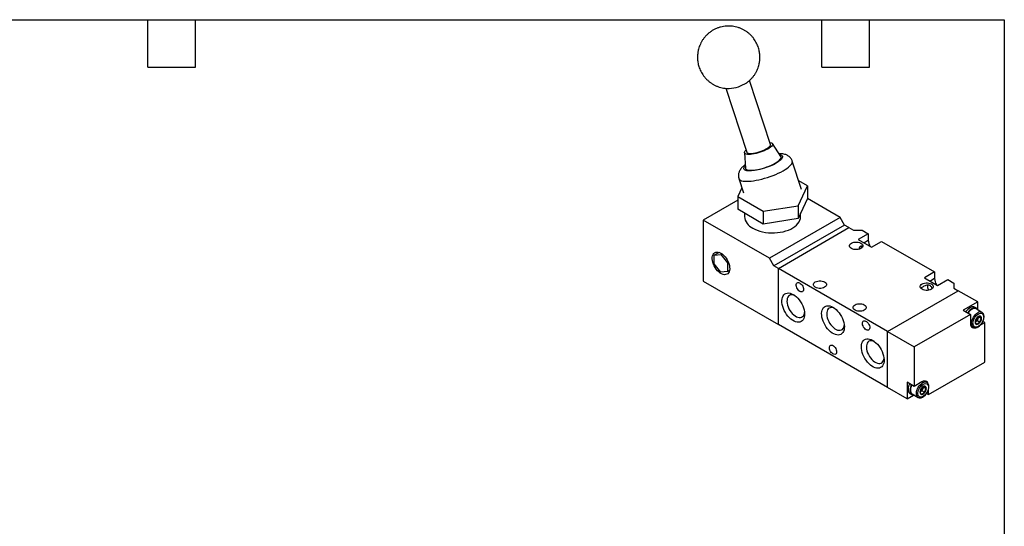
# Model space of a CAD drawing. Header units: millimetres. Extents: x 13 to 546, y 13 to 419.
# Tile 3 of 3: x 231 to 546, y 257 to 419. Entities that reach past the tile are written whole.
import ezdxf

# ---------------------------------------------------------------- set-up
doc = ezdxf.new("R2010")
doc.units = ezdxf.units.MM
doc.header["$LTSCALE"] = 2
doc.layers.add('TEXT', color=140, linetype='Continuous', lineweight=25)

msp = doc.modelspace()

# ---------------------------------------------------------------- linework, layer by layer
for p, q in [((471.178135, 379.124582), (464.46598, 399.621392)), ((456.862148, 397.135077), (463.575409, 376.634893)), ((474.520205, 375.294736), (471.85226, 379.44657)), ((462.841406, 376.495757), (463.146119, 371.570028)), ((481.16649, 364.689555), (478.171111, 373.836499)), ((461.064977, 368.234699), (462.552141, 363.693366)), ((480.024282, 359.477926), (483.012866, 365.916734)), ((483.012866, 365.916734), (480.24052, 367.517176)), ((483.012866, 365.916734), (483.012866, 361.83403)), ((462.023974, 365.306224), (460.705765, 362.466187)), ((460.705765, 361.319029), (449.677376, 354.952476)), ((460.705765, 362.466187), (468.870731, 357.752653)), ((460.705765, 362.466187), (460.705765, 358.383483)), ((483.012866, 361.83403), (480.024282, 355.395222)), ((493.517996, 355.768884), (483.012624, 361.833507)), ((468.870731, 353.669949), (460.705765, 358.383483)), ((462.859316, 357.140265), (462.859316, 356.026053)), ((468.870731, 357.752653), (480.024282, 359.477926)), ((468.870731, 357.752653), (468.870731, 353.669949)), ((480.024282, 359.477926), (480.024282, 355.395222)), ((480.859316, 356.026053), (480.859316, 357.194276)), ((449.677376, 354.952476), (449.677376, 335.355496)), ((470.890579, 342.706354), (449.677376, 354.952476)), ((480.024282, 355.395222), (468.870731, 353.669949)), ((493.517996, 355.768884), (470.890579, 342.706354)), ((494.93221, 353.319394), (472.304793, 340.256865)), ((494.93221, 353.319394), (493.517996, 355.768884)), ((496.346424, 352.502986), (494.93221, 353.319394)), ((473.719007, 339.440456), (496.346424, 352.502986)), ((496.346424, 352.502986), (497.760637, 351.686578)), ((497.760637, 351.686578), (500.589064, 351.686578)), ((502.533608, 350.564017), (499.280917, 348.686278)), ((500.589064, 351.686578), (502.533608, 350.564017)), ((502.533608, 350.564017), (502.533608, 348.522665)), ((499.280917, 348.686278), (503.523557, 346.237054)), ((501.048971, 347.665602), (502.533608, 348.522665)), ((503.523557, 346.237054), (506.776249, 348.114793)), ((506.776249, 348.114793), (523.746811, 338.317895)), ((454.734416, 344.589062), (453.21291, 343.710715)), ((453.21291, 343.710715), (455.33423, 343.900393)), ((455.674832, 344.097019), (455.33423, 343.900393)), ((455.33423, 343.900393), (457.455551, 341.261491)), ((453.21291, 340.882135), (453.21291, 343.710715)), ((455.33423, 338.243233), (453.21291, 340.882135)), ((457.718818, 341.413472), (457.455551, 341.261491)), ((457.455551, 341.261491), (457.455551, 338.432911)), ((472.304793, 340.256865), (470.890579, 342.706354)), ((457.455551, 338.432911), (455.33423, 338.243233)), ((458.080136, 338.793476), (457.455551, 338.432911)), ((473.719007, 339.440456), (472.304793, 340.256865)), ((473.719007, 321.476559), (473.719007, 339.440456)), ((508.720792, 319.234356), (473.719007, 339.440456)), ((523.746811, 338.317895), (520.49412, 336.440157)), ((523.746811, 338.317895), (523.746811, 336.276543)), ((449.677376, 335.355496), (473.719007, 321.476559)), ((520.49412, 336.440157), (524.736761, 333.990932)), ((522.262174, 335.419481), (523.746811, 336.276543)), ((524.736761, 333.990932), (527.989452, 335.868671)), ((527.989452, 335.868671), (529.933996, 334.74611)), ((529.933996, 334.74611), (529.933996, 333.113294)), ((508.720792, 319.234356), (531.348209, 332.296885)), ((529.933996, 333.113294), (531.348209, 332.296885)), ((537.570749, 328.70469), (531.348209, 332.296885)), ((537.570749, 328.70469), (532.974555, 326.051363)), ((537.570749, 326.261436), (537.570749, 328.70469)), ((532.974555, 326.051363), (535.237297, 324.74511)), ((537.161439, 326.689666), (536.595753, 327.016229)), ((538.945637, 325.371003), (537.036449, 326.473154)), ((535.237297, 324.74511), (517.206074, 314.335907)), ((535.237297, 324.74511), (535.237297, 321.887218)), ((536.863642, 322.376897), (536.762684, 322.318615)), ((536.765788, 322.326681), (536.863642, 322.376897)), ((537.373953, 322.671492), (536.863642, 322.376897)), ((537.629108, 323.329128), (537.373953, 322.671492)), ((538.284894, 322.145617), (537.373953, 322.671492)), ((537.884263, 323.986764), (537.629108, 323.329128)), ((537.884263, 323.986764), (538.795204, 323.460889)), ((538.384725, 321.254567), (539.833491, 322.090922)), ((539.833491, 322.090922), (539.215306, 322.447792)), ((539.833491, 309.434539), (539.833491, 322.090922)), ((508.720792, 301.270458), (473.719007, 321.476559)), ((508.720792, 301.270458), (508.720792, 319.234356)), ((508.720792, 319.234356), (517.206074, 314.335907)), ((535.384201, 321.076295), (536.195861, 320.607734)), ((536.195861, 320.607734), (536.125044, 320.653062)), ((517.206074, 314.335907), (517.206074, 301.679524)), ((521.802268, 299.025335), (539.833491, 309.434539)), ((517.206074, 301.679524), (514.943332, 302.985777)), ((514.943332, 302.985777), (514.943332, 297.678262)), ((519.680947, 303.108239), (517.206074, 301.679524)), ((521.267968, 302.917789), (520.456308, 303.38635)), ((514.943332, 297.678262), (508.720792, 301.270458)), ((519.185973, 299.923683), (519.085015, 299.865401)), ((519.088118, 299.873467), (519.185973, 299.923683)), ((519.696283, 300.218279), (519.185973, 299.923683)), ((519.951438, 300.875915), (519.696283, 300.218279)), ((520.607224, 299.692404), (519.696283, 300.218279)), ((520.206593, 301.533551), (519.951438, 300.875915)), ((520.206593, 301.533551), (521.117535, 301.007675)), ((521.802268, 299.025335), (521.802268, 300.692267)), ((514.943332, 297.678262), (517.059419, 298.899853)), ((515.918328, 299.366723), (516.484013, 299.040159)), ((516.609003, 299.256672), (518.518191, 298.154521)), ((518.518191, 298.154521), (518.447374, 298.199848)), ((521.188372, 299.37973), (521.802268, 299.025335))]:
    msp.add_line(p, q)
at = {"flags": 128}
for points in [[(470.955014, 379.805924), (471.14562, 379.782186), (471.473009, 379.703746), (471.713093, 379.586431), (471.860756, 379.432741), (471.912851, 379.245951), (471.868267, 379.030042), (471.727955, 378.789617), (471.494905, 378.529799), (471.174084, 378.256126), (470.77233, 377.974432), (470.298206, 377.690719), (469.761816, 377.411034), (469.174593, 377.14134), (468.549053, 376.887382), (467.898527, 376.654576), (467.236882, 376.447881), (466.578217, 376.271704), (465.936573, 376.129799), (465.325624, 376.025192), (464.758392, 375.96011), (464.246966, 375.935943), (463.802246, 375.953203), (463.433711, 376.011525), (463.149215, 376.109664), (462.954823, 376.24553), (462.854677, 376.416225), (462.850911, 376.618113), (462.943607, 376.84689), (463.130787, 377.097681), (463.352288, 377.316235)], [(463.575409, 376.634893), (463.61615, 376.552873), (463.7699, 376.416578), (464.017066, 376.318178), (464.351247, 376.260222), (464.763787, 376.24421), (465.244002, 376.270558), (465.779455, 376.338582), (466.356277, 376.446521), (466.95953, 376.59158), (467.573589, 376.770002), (468.18255, 376.977165), (468.770643, 377.207705), (469.322634, 377.455649), (469.824229, 377.714578), (470.262437, 377.977783), (470.625907, 378.23845), (470.905226, 378.489826), (471.09316, 378.725401), (471.184841, 378.939074), (471.178135, 379.124582)], [(474.132341, 375.898327), (474.148395, 375.896589), (474.677764, 375.724498), (474.997386, 375.449329), (475.066454, 375.07884), (474.872596, 374.633581), (474.684047, 374.39406), (474.435883, 374.143328), (473.803315, 373.640808), (473.03652, 373.155301), (472.13064, 372.675193), (471.052214, 372.189977), (469.842432, 371.729729), (468.566454, 371.32647), (467.303398, 371.007685), (466.706261, 370.886678), (466.130789, 370.790434), (465.10947, 370.678529), (464.274759, 370.663652), (464.274759, 370.663652)], [(461.064977, 368.234699), (461.126478, 368.09789), (461.311523, 367.878833), (461.590685, 367.695544), (461.9608, 367.550098), (462.417675, 367.444145), (462.956133, 367.378884), (463.570073, 367.355055), (464.252538, 367.372928), (464.995797, 367.432301), (465.791428, 367.532501), (466.630417, 367.672392), (467.503256, 367.85039), (468.400056, 368.064477), (469.310657, 368.312228), (470.224741, 368.590836), (471.13195, 368.897145), (472.022006, 369.227683), (472.884825, 369.578705), (473.71063, 369.946234), (474.490063, 370.326107), (475.214295, 370.714018), (475.87512, 371.105573), (476.465049, 371.496335), (476.977398, 371.881877), (477.406364, 372.25783), (477.747084, 372.619934), (477.9957, 372.964088), (478.149393, 373.286391), (478.206422, 373.583192), (478.171111, 373.836499)], [(463.146119, 371.570028), (463.164268, 371.46473), (463.27415, 371.270508), (463.479794, 371.111302), (463.777682, 370.989836), (464.162718, 370.908188), (464.628313, 370.867754), (465.1665, 370.869228), (465.768072, 370.912583), (466.422735, 370.997078), (467.119288, 371.121268), (467.845812, 371.283026), (468.589877, 371.479586), (469.338751, 371.707585), (470.07962, 371.96312), (470.79981, 372.241821), (471.486996, 372.538917), (472.12942, 372.849327), (472.716092, 373.167738), (473.236972, 373.488703), (473.683148, 373.806729), (474.046986, 374.116376), (474.322261, 374.412344), (474.504263, 374.689571), (474.589877, 374.943313), (474.577638, 375.169227), (474.520205, 375.294736)], [(465.495355, 352.352216), (466.207855, 351.982524), (466.984389, 351.658647), (467.816158, 351.384255), (468.693738, 351.162455), (469.607185, 350.995763), (470.546149, 350.886065), (471.499992, 350.834606), (472.457906, 350.841968), (473.409038, 350.908067), (474.342611, 351.032155), (475.248047, 351.212827), (476.115088, 351.448034), (476.933909, 351.735111), (477.695233, 352.070807), (478.390433, 352.451318), (479.011634, 352.872331), (479.551796, 353.329078), (480.004799, 353.816382), (480.36551, 354.328722), (480.629843, 354.860295), (480.794802, 355.405075), (480.858518, 355.956892), (480.859316, 356.026053)], [(497.159596, 345.82885), (496.8664, 346.041094), (496.662366, 346.28568), (496.557725, 346.550343), (496.557725, 346.821813), (496.662366, 347.086477), (496.8664, 347.331063), (497.159596, 347.543307), (497.527253, 347.712566), (497.950935, 347.830352), (498.409395, 347.89076), (498.879646, 347.89076), (499.338107, 347.830352), (499.761788, 347.712566), (500.129445, 347.543307), (500.422641, 347.331063), (500.626676, 347.086477), (500.731316, 346.821813), (500.731316, 346.550343), (500.626676, 346.28568), (500.422641, 346.041094), (500.129445, 345.82885), (499.761788, 345.659591), (499.338107, 345.541805), (498.879646, 345.481397), (498.409395, 345.481397), (497.950935, 345.541805), (497.527253, 345.659591), (497.159596, 345.82885)], [(455.33423, 344.317563), (455.785106, 344.015246), (456.224305, 343.636696), (456.640451, 343.191717), (457.022766, 342.691833), (457.36135, 342.149992), (457.647432, 341.580226), (457.873603, 340.997293), (458.034006, 340.41629), (458.124486, 339.852264), (458.1427, 339.319825), (458.088176, 338.83276), (457.962327, 338.403686), (457.768411, 338.043716), (457.511451, 337.762171), (457.198102, 337.566344), (456.83648, 337.461307), (456.43595, 337.449781), (456.006887, 337.532063), (455.560402, 337.706022), (455.108059, 337.967154), (454.661574, 338.308695), (454.23251, 338.721799), (453.831981, 339.195768), (453.470359, 339.718325), (453.15701, 340.275936), (452.90005, 340.854161), (452.706134, 341.438022), (452.580284, 342.012399), (452.52576, 342.562415), (452.543974, 343.073825), (452.634455, 343.533385), (452.794857, 343.92919), (453.021029, 344.250992), (453.307111, 344.490454), (453.645694, 344.641375), (454.02801, 344.699847), (454.444156, 344.664354), (454.883354, 344.535816), (455.33423, 344.317563)], [(480.613298, 332.071823), (480.323145, 332.281652), (480.051223, 332.562952), (479.814619, 332.898049), (479.628198, 333.265885), (479.503675, 333.64335), (479.448874, 334.006725), (479.467237, 334.333179), (479.557612, 334.602198), (479.71432, 334.79688), (479.927513, 334.904992), (480.183797, 334.919741), (480.467068, 334.8402), (480.759527, 334.671367), (481.042798, 334.42385), (481.299082, 334.113202), (481.512276, 333.758942), (481.668983, 333.38333), (481.759358, 333.009966), (481.777722, 332.66231), (481.72292, 332.362207), (481.598397, 332.128514), (481.411977, 331.975913), (481.175372, 331.913995), (480.903451, 331.946648), (480.613298, 332.071823)], [(485.563045, 333.419447), (485.269849, 333.63169), (485.065814, 333.876276), (484.961174, 334.14094), (484.961174, 334.41241), (485.065814, 334.677074), (485.269849, 334.92166), (485.563045, 335.133904), (485.930702, 335.303162), (486.354383, 335.420949), (486.812844, 335.481357), (487.283095, 335.481357), (487.741555, 335.420949), (488.165237, 335.303162), (488.532894, 335.133904), (488.82609, 334.92166), (489.030124, 334.677074), (489.134765, 334.41241), (489.134765, 334.14094), (489.030124, 333.876276), (488.82609, 333.63169), (488.532894, 333.419447), (488.165237, 333.250188), (487.741555, 333.132401), (487.283095, 333.071994), (486.812844, 333.071994), (486.354383, 333.132401), (485.930702, 333.250188), (485.563045, 333.419447)], [(519.787013, 332.76632), (519.493817, 332.978564), (519.289783, 333.22315), (519.185142, 333.487814), (519.185142, 333.759284), (519.289783, 334.023947), (519.493817, 334.268533), (519.787013, 334.480777), (520.15467, 334.650036), (520.578352, 334.767822), (521.036812, 334.82823), (521.507063, 334.82823), (521.965524, 334.767822), (522.389205, 334.650036), (522.756862, 334.480777), (523.050058, 334.268533), (523.254093, 334.023947), (523.358733, 333.759284), (523.358733, 333.487814), (523.254093, 333.22315), (523.050058, 332.978564), (522.756862, 332.76632), (522.389205, 332.597061), (521.965524, 332.479275), (521.507063, 332.418867), (521.036812, 332.418867), (520.578352, 332.479275), (520.15467, 332.597061), (519.787013, 332.76632)], [(478.491977, 331.091774), (478.99879, 330.758273), (479.495738, 330.349414), (479.973149, 329.873155), (480.421731, 329.338765), (480.832753, 328.756647), (481.198213, 328.138131), (481.511001, 327.495254), (481.765026, 326.840531), (481.955345, 326.186704), (482.078253, 325.546499), (482.131359, 324.932378), (482.113628, 324.356293), (482.025406, 323.829458), (481.86841, 323.362126), (481.645695, 322.963394), (481.361597, 322.641022), (481.021645, 322.401286), (480.632456, 322.248851), (480.201605, 322.186684), (479.737478, 322.215996), (479.249109, 322.336215), (478.746003, 322.545002), (478.237952, 322.838293), (477.734846, 323.21038), (477.246477, 323.65402), (476.78235, 324.160578), (476.351499, 324.720195), (475.962309, 325.321978), (475.622357, 325.954215), (475.338259, 326.604599), (475.115545, 327.260472), (474.958549, 327.909068), (474.870326, 328.537762), (474.852596, 329.134318), (474.905702, 329.687125), (475.02861, 330.185422), (475.218929, 330.619512), (475.472954, 330.980944), (475.785741, 331.262684), (476.151202, 331.459249), (476.562223, 331.566812), (477.010805, 331.58328), (477.488216, 331.508332), (477.985165, 331.343427), (478.491977, 331.091774)], [(478.924116, 330.812592), (478.849966, 330.842645), (478.407807, 330.972049), (477.988856, 331.007781), (477.603963, 330.948915), (477.263097, 330.796977), (476.975087, 330.5559), (476.747391, 330.23193), (476.585907, 329.833456), (476.494817, 329.370799), (476.47648, 328.855941), (476.531371, 328.302218), (476.658069, 327.723969), (476.853292, 327.136172), (477.111984, 326.55405), (477.427446, 325.992679), (477.791505, 325.4666), (478.194735, 324.989437), (478.626691, 324.573548), (479.076185, 324.229705), (479.531577, 323.966813), (479.981072, 323.79168), (480.413028, 323.708844), (480.816257, 323.720448), (481.180317, 323.826193), (481.495778, 324.02334), (481.75447, 324.306782), (481.949693, 324.66918), (482.076391, 325.101146), (482.107916, 325.297492)], [(498.290967, 326.071774), (497.997771, 326.284017), (497.793736, 326.528603), (497.689096, 326.793267), (497.689096, 327.064737), (497.793736, 327.329401), (497.997771, 327.573987), (498.290967, 327.786231), (498.658624, 327.955489), (499.082305, 328.073276), (499.540766, 328.133684), (500.011017, 328.133684), (500.469477, 328.073276), (500.893159, 327.955489), (501.260816, 327.786231), (501.554012, 327.573987), (501.758046, 327.329401), (501.862687, 327.064737), (501.862687, 326.793267), (501.758046, 326.528603), (501.554012, 326.284017), (501.260816, 326.071774), (500.893159, 325.902515), (500.469477, 325.784728), (500.011017, 325.724321), (499.540766, 325.724321), (499.082305, 325.784728), (498.658624, 325.902515), (498.290967, 326.071774)], [(491.219899, 327.010265), (491.726712, 326.676763), (492.22366, 326.267904), (492.701072, 325.791645), (493.149653, 325.257256), (493.560675, 324.675137), (493.926136, 324.056621), (494.238923, 323.413744), (494.492948, 322.759021), (494.683267, 322.105194), (494.806175, 321.464989), (494.859281, 320.850868), (494.84155, 320.274783), (494.753328, 319.747948), (494.596332, 319.280616), (494.373617, 318.881884), (494.089519, 318.559513), (493.749567, 318.319776), (493.360378, 318.167341), (492.929527, 318.105174), (492.4654, 318.134486), (491.977031, 318.254705), (491.473925, 318.463492), (490.965874, 318.756784), (490.462768, 319.12887), (489.974399, 319.57251), (489.510272, 320.079068), (489.079421, 320.638685), (488.690232, 321.240469), (488.35028, 321.872705), (488.066181, 322.52309), (487.843467, 323.178963), (487.686471, 323.827558), (487.598249, 324.456253), (487.580518, 325.052809), (487.633624, 325.605615), (487.756532, 326.103913), (487.946851, 326.538002), (488.200876, 326.899434), (488.513663, 327.181175), (488.879124, 327.377739), (489.290145, 327.485302), (489.738727, 327.50177), (490.216138, 327.426822), (490.713087, 327.261917), (491.219899, 327.010265)], [(491.652038, 326.731083), (491.577888, 326.761135), (491.135729, 326.890539), (490.716778, 326.926271), (490.331885, 326.867406), (489.991019, 326.715467), (489.703009, 326.474391), (489.475313, 326.15042), (489.313829, 325.751946), (489.222739, 325.289289), (489.204402, 324.774431), (489.259293, 324.220708), (489.385991, 323.642459), (489.581214, 323.054662), (489.839907, 322.47254), (490.155368, 321.91117), (490.519427, 321.38509), (490.922657, 320.907927), (491.354613, 320.492038), (491.804107, 320.148195), (492.259499, 319.885303), (492.708994, 319.710171), (493.14095, 319.627334), (493.544179, 319.638938), (493.908239, 319.744683), (494.2237, 319.94183), (494.482392, 320.225273), (494.677615, 320.58767), (494.804313, 321.019636), (494.835838, 321.215982)], [(536.595753, 327.016229), (536.374256, 327.110917), (536.041429, 327.156751), (535.676402, 327.109323), (535.291606, 326.970248), (534.900144, 326.744263), (534.515348, 326.439061), (534.150321, 326.065038), (533.817494, 325.63493), (533.783178, 325.584555)], [(537.635977, 326.127054), (537.465144, 326.422266), (537.229235, 326.646819), (536.939942, 326.784354), (536.607114, 326.830188), (536.242087, 326.78276), (535.857291, 326.643685), (535.46583, 326.417699), (535.081034, 326.112498), (534.716007, 325.738475), (534.383179, 325.308367), (534.348864, 325.257992)], [(536.125044, 320.653062), (536.101161, 320.670512), (535.886725, 320.894458), (535.733154, 321.19412), (535.645998, 321.558667), (535.628408, 321.974923), (535.681019, 322.427844), (535.80193, 322.90106), (535.98677, 323.377468), (536.22886, 323.839848), (536.519449, 324.27149), (536.848035, 324.656793), (537.202742, 324.981831), (537.570749, 325.234856)], [(501.826501, 319.825701), (501.536348, 320.03553), (501.264427, 320.316831), (501.027822, 320.651927), (500.841402, 321.019764), (500.716879, 321.397228), (500.662077, 321.760604), (500.680441, 322.087057), (500.770816, 322.356077), (500.927523, 322.550759), (501.140717, 322.658871), (501.397001, 322.673619), (501.680272, 322.594078), (501.972731, 322.425245), (502.256002, 322.177729), (502.512286, 321.867081), (502.725479, 321.512821), (502.882187, 321.137208), (502.972561, 320.763844), (502.990925, 320.416188), (502.936124, 320.116085), (502.811601, 319.882392), (502.62518, 319.729792), (502.388576, 319.667873), (502.116654, 319.700527), (501.826501, 319.825701)], [(535.237297, 321.887218), (535.278057, 321.432851), (535.398772, 321.043006), (535.594803, 320.732665), (535.858617, 320.513754), (536.180074, 320.394685), (536.546823, 320.380035), (536.74887, 320.413583)], [(538.817873, 323.464396), (538.782607, 323.75337), (538.67921, 323.981933), (538.514731, 324.134509), (538.300377, 324.2007), (538.050757, 324.175995), (537.782881, 324.062078), (537.515005, 323.866712), (537.265385, 323.603211), (537.051031, 323.289533), (536.886551, 322.947053), (536.783155, 322.599111), (536.747889, 322.269419), (536.783155, 321.980445), (536.886551, 321.751882), (537.051031, 321.599306), (537.265385, 321.533115), (537.515005, 321.55782), (537.782881, 321.671737), (538.050757, 321.867102), (538.300377, 322.130603), (538.514731, 322.444282), (538.67921, 322.786762), (538.782607, 323.134704), (538.817873, 323.464396)], [(503.947821, 316.396428), (504.454634, 316.062927), (504.951582, 315.654068), (505.428994, 315.177809), (505.877575, 314.643419), (506.288597, 314.061301), (506.654058, 313.442785), (506.966845, 312.799908), (507.22087, 312.145185), (507.411189, 311.491358), (507.534097, 310.851153), (507.587203, 310.237032), (507.569472, 309.660947), (507.48125, 309.134112), (507.324254, 308.66678), (507.10154, 308.268048), (506.817441, 307.945676), (506.477489, 307.70594), (506.0883, 307.553505), (505.657449, 307.491338), (505.193322, 307.52065), (504.704953, 307.640869), (504.201847, 307.849656), (503.693796, 308.142947), (503.19069, 308.515034), (502.702321, 308.958674), (502.238194, 309.465232), (501.807343, 310.024849), (501.418154, 310.626632), (501.078202, 311.258869), (500.794103, 311.909253), (500.571389, 312.565126), (500.414393, 313.213722), (500.326171, 313.842416), (500.30844, 314.438972), (500.361546, 314.991779), (500.484454, 315.490076), (500.674773, 315.924166), (500.928798, 316.285598), (501.241585, 316.567338), (501.607046, 316.763903), (502.018068, 316.871466), (502.466649, 316.887934), (502.944061, 316.812986), (503.441009, 316.648081), (503.947821, 316.396428)], [(504.37996, 316.117246), (504.30581, 316.147299), (503.863651, 316.276703), (503.4447, 316.312435), (503.059807, 316.253569), (502.718941, 316.101631), (502.430931, 315.860554), (502.203235, 315.536584), (502.041751, 315.13811), (501.950661, 314.675453), (501.932324, 314.160595), (501.987215, 313.606872), (502.113913, 313.028623), (502.309137, 312.440826), (502.567829, 311.858704), (502.88329, 311.297333), (503.247349, 310.771254), (503.650579, 310.294091), (504.082535, 309.878202), (504.532029, 309.534359), (504.987421, 309.271467), (505.436916, 309.096334), (505.868872, 309.013498), (506.272101, 309.025102), (506.636161, 309.130847), (506.951622, 309.327994), (507.210314, 309.611436), (507.405537, 309.973834), (507.532235, 310.4058), (507.56376, 310.602146)], [(491.219899, 312.067568), (490.929746, 312.277397), (490.657825, 312.558698), (490.42122, 312.893794), (490.2348, 313.261631), (490.110277, 313.639095), (490.055475, 314.002471), (490.073839, 314.328924), (490.164214, 314.597944), (490.320921, 314.792626), (490.534115, 314.900738), (490.790399, 314.915486), (491.07367, 314.835945), (491.366129, 314.667112), (491.6494, 314.419596), (491.905684, 314.108948), (492.118877, 313.754688), (492.275585, 313.379075), (492.36596, 313.005711), (492.384323, 312.658055), (492.329522, 312.357953), (492.204999, 312.124259), (492.018578, 311.971659), (491.781974, 311.90974), (491.510052, 311.942394), (491.219899, 312.067568)], [(521.723912, 302.497621), (521.640792, 302.72744), (521.444761, 303.037781), (521.180947, 303.256692), (520.85949, 303.375761), (520.492742, 303.390411), (520.094796, 303.30008), (519.680947, 303.108239)], [(515.75194, 302.518978), (515.614623, 302.213243), (515.440133, 301.707858), (515.333005, 301.211225), (515.296885, 300.740257), (515.333005, 300.310991), (515.440133, 299.938047), (515.614623, 299.634123), (515.850531, 299.40957), (515.918328, 299.366723)], [(516.317625, 302.192415), (516.180308, 301.88668), (516.005819, 301.381295), (515.89869, 300.884662), (515.862571, 300.413694), (515.89869, 299.984428), (516.005819, 299.611483), (516.180308, 299.30756), (516.416216, 299.083007), (516.70551, 298.945471), (517.038337, 298.899637), (517.20853, 298.910572)], [(516.443591, 302.119696), (516.399913, 302.026405), (516.215072, 301.549997), (516.094161, 301.076782), (516.04155, 300.623861), (516.05914, 300.207605), (516.146296, 299.843058), (516.299867, 299.543396), (516.514303, 299.319449), (516.609003, 299.256672)], [(518.447374, 298.199848), (518.423491, 298.217298), (518.209055, 298.441245), (518.055484, 298.740907), (517.968328, 299.105454), (517.950738, 299.52171), (518.003349, 299.974631), (518.12426, 300.447847), (518.309101, 300.924254), (518.551191, 301.386635), (518.84178, 301.818277), (519.170366, 302.203579), (519.525072, 302.528617), (519.893079, 302.781642)], [(521.140204, 301.011182), (521.104937, 301.300156), (521.001541, 301.528719), (520.837061, 301.681295), (520.622708, 301.747486), (520.373087, 301.722781), (520.105211, 301.608865), (519.837336, 301.413499), (519.587715, 301.149998), (519.373361, 300.836319), (519.208882, 300.493839), (519.105486, 300.145897), (519.070219, 299.816205), (519.105486, 299.527231), (519.208882, 299.298668), (519.373361, 299.146092), (519.587715, 299.079901), (519.837336, 299.104606), (520.105211, 299.218523), (520.373087, 299.413889), (520.622708, 299.67739), (520.837061, 299.991068), (521.001541, 300.333548), (521.104937, 300.68149), (521.140204, 301.011182)]]:
    msp.add_lwpolyline(points, dxfattribs=at)
for centre, radius, start, end in [((457.283507, 408.703054), 11.640875, 273.40411944, 302.82343918), ((467.304682, 356.433058), 4.46396, 185.23125571, 246.08888525), ((506.940062, 348.69535), 4.409836, 182.24421928, 210.47608807), ((501.523229, 346.080392), 1.28901, 156.93788318, 187.94216914), ((528.153265, 336.449228), 4.409836, 182.24421928, 210.47608807), ((523.664401, 333.844829), 2.207662, 173.38033553, 218.41220498), ((537.684122, 323.065741), 3.846029, 121.72771106, 146.55778196), ((536.464708, 325.236645), 1.362292, 65.18496645, 126.12549198), ((538.370387, 324.174673), 1.327934, 64.6016637, 127.02526115), ((535.828962, 323.99242), 1.918457, 302.63797059, 339.77288621), ((536.206428, 323.919657), 1.54037, 337.45754817, 1.62766788), ((520.692718, 301.721459), 1.327934, 64.6016637, 127.02526115), ((518.151293, 301.539207), 1.918457, 302.63797059, 339.77288621), ((518.528759, 301.466443), 1.54037, 337.45754817, 1.62766788)]:
    msp.add_arc(centre, radius, start, end)
for points, knots in [([(467.806489, 406.693558), (467.810463, 407.018592), (467.81605, 407.475524), (467.761098, 408.149563), (467.685781, 408.725228), (467.548401, 409.407572), (467.352219, 410.117105), (467.088952, 410.847761), (466.75601, 411.583111), (466.351826, 412.310429), (465.876513, 413.018022), (465.331564, 413.695219), (464.719738, 414.332235), (464.044914, 414.920144), (463.311953, 415.450878), (462.526562, 415.917244), (461.695163, 416.312928), (460.824771, 416.6325), (459.922874, 416.87141), (458.997334, 417.025975), (458.056279, 417.093356), (457.108014, 417.071531), (456.160933, 416.959246), (455.223432, 416.75596), (454.303838, 416.461759), (453.410329, 416.077236), (452.550891, 415.603332), (451.763486, 415.061839), (451.053111, 414.467616), (450.422127, 413.836027), (449.851395, 413.152638), (449.345841, 412.424655), (448.91014, 411.661338), (448.549102, 410.876817), (448.267213, 410.094367), (448.077273, 409.394188), (447.952724, 408.770206), (447.862575, 408.154324), (447.836327, 407.716152), (447.821536, 407.469231)], [0, 0, 0, 0, 0.0310234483, 0.04361283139, 0.06456669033, 0.08644747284, 0.11004546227, 0.13482351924, 0.16055937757, 0.18706931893, 0.21421471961, 0.24188638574, 0.269996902, 0.29847571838, 0.32726591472, 0.35632190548, 0.3856077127, 0.41509563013, 0.44476520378, 0.47460250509, 0.50459970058, 0.53475494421, 0.56507264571, 0.59556421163, 0.62624942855, 0.65715878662, 0.68833728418, 0.71985073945, 0.74829173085, 0.77669002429, 0.80501795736, 0.83323081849, 0.86124249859, 0.88886680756, 0.91562127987, 0.94059644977, 0.95808911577, 0.97638214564, 1, 1, 1, 1]), ([(447.821536, 407.469231), (447.817562, 407.144198), (447.811975, 406.687265), (447.866927, 406.013226), (447.942244, 405.437562), (448.079624, 404.755217), (448.275806, 404.045684), (448.539073, 403.315028), (448.872015, 402.579678), (449.276199, 401.852361), (449.751512, 401.144767), (450.296461, 400.46757), (450.908287, 399.830554), (451.583111, 399.242647), (452.316072, 398.711907), (453.101463, 398.245561), (453.932863, 397.849803), (454.80325, 397.530512), (455.705168, 397.290543), (456.630626, 397.139963), (457.398962, 397.07273), (457.855421, 397.089092), (457.997916, 397.0942)], [0, 0, 0, 0, 0.0598660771, 0.084159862, 0.1245946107, 0.1668180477, 0.212355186, 0.2601695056, 0.3098320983, 0.3609884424, 0.4133710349, 0.4667691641, 0.5210141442, 0.5759698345, 0.6315263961, 0.6875958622, 0.7441088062, 0.801011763, 0.8582652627, 0.915842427, 0.9737281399, 1, 1, 1, 1]), ([(463.560625, 398.91177), (463.66843, 398.983924), (464.023777, 399.221757), (464.572999, 399.697927), (465.206409, 400.326027), (465.776494, 401.010347), (466.28222, 401.738082), (466.717876, 402.501465), (467.078925, 403.285968), (467.360812, 404.068423), (467.550752, 404.768602), (467.675301, 405.392583), (467.765451, 406.008465), (467.791698, 406.446637), (467.806489, 406.693558)], [0, 0, 0, 0, 0.0423407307, 0.1395631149, 0.2366395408, 0.3334754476, 0.4299179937, 0.5256728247, 0.6201034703, 0.7115606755, 0.7969355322, 0.8567322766, 0.9192649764, 1, 1, 1, 1]), ([(478.162259, 373.834233), (478.148982, 373.883173), (478.090022, 374.100522), (477.897157, 374.461113), (477.586266, 374.897267), (477.205439, 375.263892), (476.779942, 375.562385), (476.313864, 375.798584), (475.784743, 375.983987), (475.191733, 376.112392), (474.575618, 376.183299), (474.143555, 376.189896), (473.943012, 376.192959)], [0, 0, 0, 0, 0.0265928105, 0.1181015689, 0.2124426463, 0.3114010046, 0.4049091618, 0.5053535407, 0.6175465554, 0.7461255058, 0.8821631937, 1, 1, 1, 1]), ([(463.080305, 372.63393), (463.051708, 372.613896), (462.861683, 372.480771), (462.543298, 372.218316), (462.127081, 371.836459), (461.758271, 371.424472), (461.44717, 370.988526), (461.20444, 370.536405), (461.031236, 370.069154), (460.928199, 369.58401), (460.904639, 369.084974), (460.947871, 368.627618), (461.036838, 368.351698), (461.073799, 368.237071)], [0, 0, 0, 0, 0.01996229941, 0.13265009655, 0.24902425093, 0.36666308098, 0.47655725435, 0.57643778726, 0.66964193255, 0.75951006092, 0.84818554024, 0.93693102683, 1, 1, 1, 1]), ([(464.274759, 370.663652), (464.035618, 370.682124), (463.543012, 370.720173), (463.022169, 370.897888), (462.700467, 371.171807), (462.628995, 371.542172), (462.800623, 371.916189), (462.988142, 372.170915), (463.087007, 372.269538), (463.101926, 372.28442)], [0, 0, 0, 0, 0.1647637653, 0.3393968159, 0.5212900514, 0.7070433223, 0.8927965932, 0.9838234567, 1, 1, 1, 1]), ([(500.657384, 346.337612), (500.603305, 346.413883), (500.495058, 346.56655), (500.285593, 346.607203), (500.060903, 346.564453), (499.829235, 346.412851), (499.615053, 346.07513), (499.607539, 345.780781), (499.603817, 345.634971)], [0, 0, 0, 0, 0.1697687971, 0.339818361, 0.4066181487, 0.6059126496, 0.8047820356, 1, 1, 1, 1]), ([(522.999299, 332.96712), (522.973122, 333.059566), (522.918845, 333.25125), (522.737523, 333.561036), (522.460334, 333.866825), (522.133058, 334.033267), (521.738137, 334.126668), (521.272177, 334.110472), (520.653423, 333.912725), (520.091634, 333.62241), (519.651768, 333.360434), (519.405267, 333.232126), (519.354274, 333.162838), (519.345576, 333.15102)], [0, 0, 0, 0, 0.0598649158, 0.1241284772, 0.2199300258, 0.3158867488, 0.3536341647, 0.4787409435, 0.6029358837, 0.7535572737, 0.8654012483, 0.9770422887, 1, 1, 1, 1]), ([(537.782881, 320.866382), (536.826737, 320.314412), (536.050469, 320.762688), (536.050469, 322.970927), (536.826737, 324.315462), (537.782881, 324.867432)], [0, 0, 0, 0, 0.5, 0.5, 1, 1, 1, 1]), ([(537.782881, 324.867432), (538.739025, 325.419402), (539.515293, 324.971127), (539.515293, 322.762887), (538.739025, 321.418352), (537.782881, 320.866382)], [0, 0, 0, 0, 0.5, 0.5, 1, 1, 1, 1]), ([(539.055663, 322.132146), (539.134895, 322.279488), (539.246234, 322.486536), (539.374588, 322.802386), (539.466298, 323.071532), (539.545325, 323.388223), (539.59484, 323.710599), (539.609402, 324.032923), (539.584573, 324.34523), (539.516516, 324.639594), (539.402513, 324.910702), (539.234812, 325.144783), (539.075106, 325.3033), (538.960516, 325.355554), (538.933932, 325.367677)], [0, 0, 0, 0, 0.1185583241, 0.1666002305, 0.2456309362, 0.3265243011, 0.4122359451, 0.5005834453, 0.5909407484, 0.6829025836, 0.7763271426, 0.8715964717, 0.9702118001, 1, 1, 1, 1]), ([(536.111147, 320.665273), (536.117075, 320.659965), (536.20034, 320.585399), (536.403014, 320.50527), (536.706511, 320.441968), (537.028773, 320.460472), (537.354559, 320.546522), (537.674017, 320.69315), (537.975555, 320.886853), (538.253289, 321.115033), (538.485509, 321.347766), (538.684985, 321.582122), (538.873277, 321.832677), (538.990622, 322.025352), (539.055663, 322.132146)], [0, 0, 0, 0, 0.0078397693, 0.1101228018, 0.2099109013, 0.3111600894, 0.4123272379, 0.5114265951, 0.6069077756, 0.6965226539, 0.7822650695, 0.8448791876, 0.9140217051, 1, 1, 1, 1]), ([(537.264273, 323.597777), (537.132842, 323.41079), (537.017543, 323.210552), (536.843779, 322.763393), (536.789224, 322.525339), (536.753963, 322.282506)], [0, 0, 0, 0, 0.5, 0.5, 1, 1, 1, 1]), ([(536.753963, 322.282506), (536.78918, 322.191722), (536.843025, 322.089129), (537.016346, 321.842338), (537.132678, 321.702935), (537.264273, 321.556425)], [0, 0, 0, 0, 0.5, 0.5, 1, 1, 1, 1]), ([(538.284894, 324.186969), (538.070035, 324.118504), (537.869813, 324.038496), (537.521464, 323.837399), (537.382871, 323.721813), (537.264273, 323.597777)], [0, 0, 0, 0, 0.5, 0.5, 1, 1, 1, 1]), ([(537.264273, 321.556425), (537.382871, 321.680461), (537.521464, 321.796047), (537.869813, 321.997144), (538.070035, 322.077152), (538.284894, 322.145617)], [0, 0, 0, 0, 0.5, 0.5, 1, 1, 1, 1]), ([(538.795204, 323.460889), (538.663773, 323.607216), (538.548474, 323.745286), (538.37471, 323.992333), (538.320155, 324.096072), (538.284894, 324.186969)], [0, 0, 0, 0, 0.5, 0.5, 1, 1, 1, 1]), ([(538.284894, 322.145617), (538.320111, 322.388148), (538.373956, 322.623863), (538.547277, 323.071277), (538.663609, 323.273669), (538.795204, 323.460889)], [0, 0, 0, 0, 0.5, 0.5, 1, 1, 1, 1]), ([(520.105211, 302.414219), (521.061355, 302.966189), (521.837623, 302.517913), (521.837623, 300.309674), (521.061355, 298.965139), (520.105211, 298.413169)], [0, 0, 0, 0, 0.5, 0.5, 1, 1, 1, 1]), ([(521.377994, 299.678932), (521.457226, 299.826274), (521.568564, 300.033322), (521.696918, 300.349172), (521.788628, 300.618319), (521.867656, 300.935009), (521.91717, 301.257385), (521.931733, 301.579709), (521.906903, 301.892016), (521.838846, 302.18638), (521.724843, 302.457489), (521.557143, 302.69157), (521.397437, 302.850087), (521.282846, 302.902341), (521.256263, 302.914463)], [0, 0, 0, 0, 0.1185583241, 0.1666002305, 0.2456309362, 0.3265243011, 0.4122359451, 0.5005834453, 0.5909407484, 0.6829025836, 0.7763271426, 0.8715964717, 0.9702118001, 1, 1, 1, 1]), ([(520.105211, 298.413169), (519.149067, 297.861199), (518.3728, 298.309474), (518.3728, 300.517714), (519.149067, 301.862249), (520.105211, 302.414219)], [0, 0, 0, 0, 0.5, 0.5, 1, 1, 1, 1]), ([(518.433478, 298.21206), (518.439406, 298.206751), (518.522671, 298.132185), (518.725344, 298.052056), (519.028841, 297.988754), (519.351103, 298.007258), (519.676889, 298.093308), (519.996348, 298.239936), (520.297886, 298.43364), (520.575619, 298.661819), (520.807839, 298.894552), (521.007315, 299.128909), (521.195607, 299.379464), (521.312953, 299.572139), (521.377994, 299.678932)], [0, 0, 0, 0, 0.0078397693, 0.1101228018, 0.2099109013, 0.3111600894, 0.4123272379, 0.5114265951, 0.6069077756, 0.6965226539, 0.7822650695, 0.8448791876, 0.9140217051, 1, 1, 1, 1]), ([(519.586604, 301.144564), (519.455173, 300.957576), (519.339873, 300.757339), (519.16611, 300.310179), (519.111554, 300.072125), (519.076293, 299.829292)], [0, 0, 0, 0, 0.5, 0.5, 1, 1, 1, 1]), ([(519.076293, 299.829292), (519.11151, 299.738508), (519.165355, 299.635916), (519.338676, 299.389124), (519.455009, 299.249721), (519.586604, 299.103212)], [0, 0, 0, 0, 0.5, 0.5, 1, 1, 1, 1]), ([(520.607224, 301.733756), (520.392365, 301.66529), (520.192143, 301.585283), (519.843794, 301.384185), (519.705202, 301.268599), (519.586604, 301.144564)], [0, 0, 0, 0, 0.5, 0.5, 1, 1, 1, 1]), ([(519.586604, 299.103212), (519.705202, 299.227247), (519.843794, 299.342833), (520.192143, 299.543931), (520.392365, 299.623938), (520.607224, 299.692404)], [0, 0, 0, 0, 0.5, 0.5, 1, 1, 1, 1]), ([(521.117535, 301.007675), (520.986104, 301.154002), (520.870804, 301.292072), (520.697041, 301.539119), (520.642485, 301.642859), (520.607224, 301.733756)], [0, 0, 0, 0, 0.5, 0.5, 1, 1, 1, 1]), ([(520.607224, 299.692404), (520.642441, 299.934934), (520.696286, 300.170649), (520.869607, 300.618064), (520.98594, 300.820455), (521.117535, 301.007675)], [0, 0, 0, 0, 0.5, 0.5, 1, 1, 1, 1])]:
    msp.add_open_spline(points, degree=3, knots=knots)
at = {"layer": 'TEXT'}
for p, q in [((12.7, 419.1), (546.1, 419.1)), ((271.78, 403.86), (271.78, 419.1)), ((287.02, 403.86), (287.02, 419.1)), ((487.68, 403.86), (487.68, 419.1)), ((502.92, 403.86), (502.92, 419.1)), ((546.1, 419.1), (546.1, 12.7)), ((271.78, 403.86), (287.02, 403.86)), ((487.68, 403.86), (502.92, 403.86))]:
    msp.add_line(p, q, dxfattribs=at)

doc.saveas('drawing.dxf')
